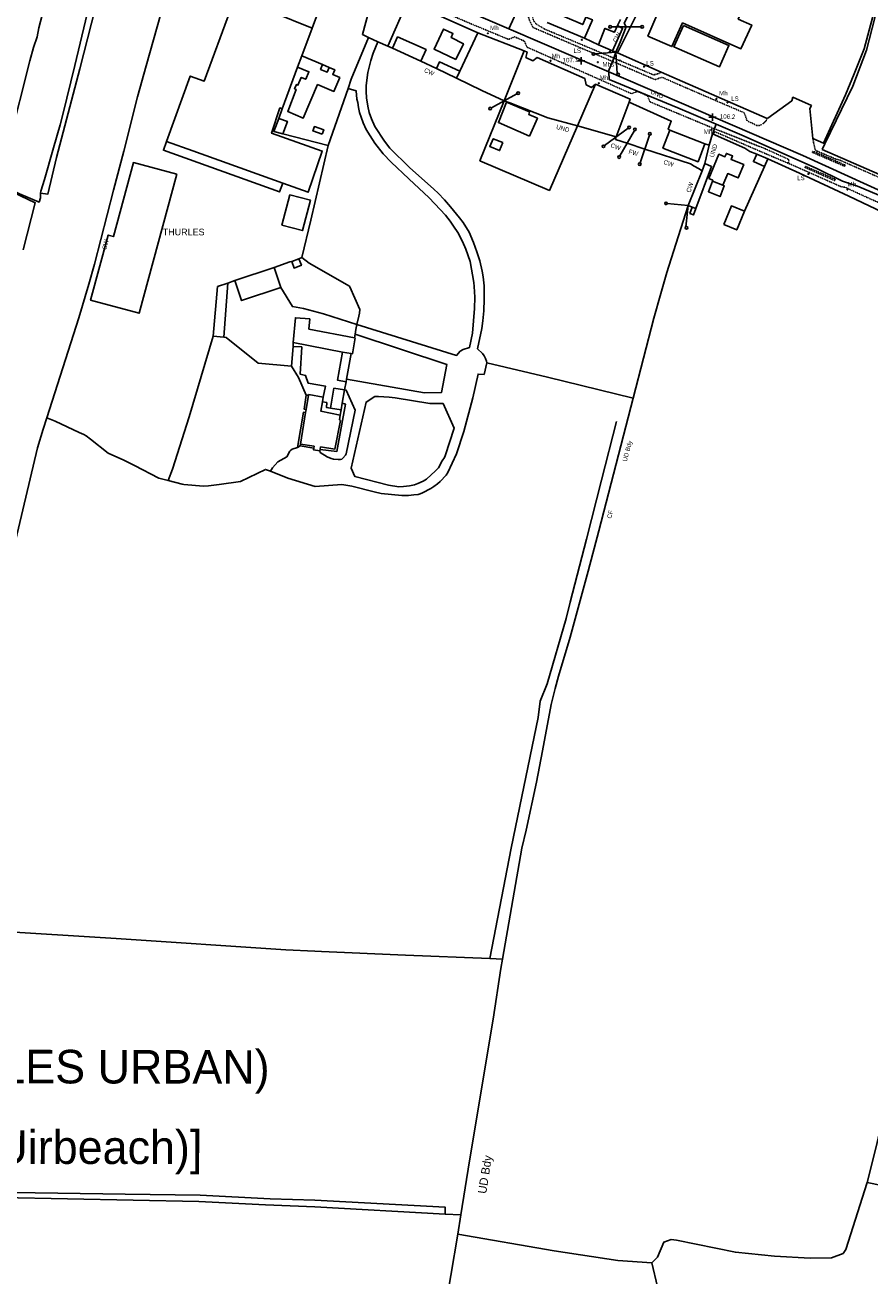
# Model space of a CAD drawing. Header units: metres. Extents: x 611948 to 1225781, y 656699 to 1316021.
# Tile 115 of 169: x 613818 to 614196, y 658052 to 658611. Entities that reach past the tile are written whole.
import ezdxf

# ---------------------------------------------------------------- set-up
doc = ezdxf.new("R2010")
doc.units = ezdxf.units.M
doc.linetypes.add('4696-13$0$PECK', pattern=[0.2, 0.1, -0.1])
for name, color, linetype in [('4696-13$0$BDY_LEFT', 253, 'Continuous'), ('4696-13$0$BDY_SYM', 253, 'Continuous'), ('4696-13$0$BLD_INN_W', 253, 'Continuous'), ('4696-13$0$BLD_OTL_P', 253, 'Continuous'), ('4696-13$0$BLD_OTL_S', 253, 'Continuous'), ('4696-13$0$GEN_LIN_D', 253, 'Continuous'), ('4696-13$0$GEN_PCK_D', 253, '4696-13$0$PECK'), ('4696-13$0$HT_CTRL', 253, 'Continuous'), ('4696-13$0$MUNICIPAL', 253, 'Continuous'), ('4696-13$0$OTHER_SYM', 253, 'Continuous'), ('4696-13$0$PARISH', 253, 'Continuous'), ('4696-13$0$POLE_SYMB', 253, 'Continuous'), ('4696-13$0$ROADS', 253, 'Continuous'), ('4696-13$0$ROADS_CTR', 253, 'Continuous'), ('4696-13$0$ROADS_PCK', 253, '4696-13$0$PECK'), ('4696-13$0$TEXT', 253, 'Continuous'), ('4696-13$0$TOWNLAND', 253, 'Continuous'), ('4696-C$0$GEN_LIN_D', 253, 'Continuous'), ('4696-C$0$TOWNLAND', 253, 'Continuous'), ('4696-C$0$WATER_FTR', 253, 'Continuous'), ('4696-D$0$GEN_LIN_D', 253, 'Continuous'), ('4696-D$0$MUNICIPAL', 253, 'Continuous'), ('4696-D$0$PARISH', 253, 'Continuous'), ('4696-D$0$TOWNLAND', 253, 'Continuous'), ('4696-D$0$WATER_FTR', 253, 'Continuous')]:
    doc.layers.add(name, color=color, linetype=linetype)
doc.styles.add('4696-13$0$STANDARD', font='txt')
doc.styles.add('4696-C$0$STANDARD', font='txt')
doc.styles.add('4696-D$0$STANDARD', font='txt')

# ---------------------------------------------------------------- blocks, each defined once
blk = doc.blocks.new('4696-D')
at = {"layer": '4696-D$0$GEN_LIN_D', "flags": 128}
for points in [[(614035.179, 658243.245), (614025.563, 658193.94)], [(614031.327, 658193.708), (614039.981, 658243.245)], [(614222.393, 658243.245), (614212.373, 658169.847), (614198.199, 658109.127), (614194.331, 658093.759)], [(613947.453, 658197.258), (613950.341, 658197.134)], [(613950.341, 658197.134), (613987.87, 658195.454)], [(613987.87, 658195.454), (614025.563, 658193.94)], [(614012.645, 658079.26), (614016.489, 658103.535), (614027.107, 658166.89), (614030.586, 658189.466), (614031.327, 658193.708)], [(614025.563, 658193.94), (614031.327, 658193.708)], [(614194.331, 658093.759), (614184.808, 658063.828), (614183.491, 658062.05), (614178.312, 658060.081), (614168.793, 658059.989), (614152.857, 658060.78), (614135.397, 658062.627), (614108.994, 658067.973), (614106.683, 658068.271), (614103.318, 658067.042), (614100.63, 658060.401), (614098.014, 658057.874)], [(614194.331, 658093.759), (614235.858, 658085.321), (614237.169, 658084.949)], [(614005.667, 658079.643), (613947.453, 658082.899)], [(614012.645, 658079.26), (614005.667, 658079.643)], [(614011.289, 658070.699), (614012.645, 658079.26)], [(614011.289, 658070.699), (614004.988, 658033.765), (614004.646, 658028.884), (614003.8, 658024.525), (614000.939, 658022.774), (613998.097, 658022.051), (613995.525, 658022.096), (613988.122, 657995.729), (613976.559, 657966.861), (613969.255, 657946.152), (613963.879, 657932.869), (613961.697, 657925.703), (613959.768, 657918.277), (613958.33, 657908.425)], [(614098.014, 658057.874), (614082.854, 658058.909), (614054.377, 658063.262), (614011.289, 658070.699)], [(614060.685, 657857.429), (614065.688, 657874.424), (614083.28, 657939.458), (614088.766, 657944.251), (614092.913, 657960.899), (614096.591, 657980.128), (614099.458, 657997.056), (614101.509, 658026.347), (614100.585, 658047.2), (614098.014, 658057.874)]]:
    blk.add_lwpolyline(points, dxfattribs=at)
at = {"layer": '4696-D$0$MUNICIPAL', "flags": 128}
for points in [[(614031.327, 658193.708), (614039.981, 658243.245)], [(614012.645, 658079.26), (614016.489, 658103.535), (614027.107, 658166.89), (614030.586, 658189.466), (614031.327, 658193.708)], [(614011.289, 658070.699), (614012.645, 658079.26)], [(614011.289, 658070.699), (614004.988, 658033.765), (614004.646, 658028.884), (614003.8, 658024.525), (614000.939, 658022.774), (613998.097, 658022.051), (613995.525, 658022.096), (613988.122, 657995.729), (613976.559, 657966.861), (613969.255, 657946.152), (613963.879, 657932.869), (613961.697, 657925.703), (613959.768, 657918.277), (613958.33, 657908.425)]]:
    blk.add_lwpolyline(points, dxfattribs=at)
at = {"layer": '4696-D$0$PARISH', "flags": 128}
for points in [[(614031.327, 658193.708), (614039.981, 658243.245)], [(614012.645, 658079.26), (614016.489, 658103.535), (614027.107, 658166.89), (614030.586, 658189.466), (614031.327, 658193.708)], [(614011.289, 658070.699), (614012.645, 658079.26)], [(614011.289, 658070.699), (614004.988, 658033.765), (614004.646, 658028.884), (614003.8, 658024.525), (614000.939, 658022.774), (613998.097, 658022.051), (613995.525, 658022.096), (613988.122, 657995.729), (613976.559, 657966.861), (613969.255, 657946.152), (613963.879, 657932.869), (613961.697, 657925.703), (613959.768, 657918.277), (613958.33, 657908.425)]]:
    blk.add_lwpolyline(points, dxfattribs=at)
at = {"layer": '4696-D$0$TOWNLAND', "flags": 128}
for points in [[(614031.327, 658193.708), (614039.981, 658243.245)], [(614012.645, 658079.26), (614016.489, 658103.535), (614027.107, 658166.89), (614030.586, 658189.466), (614031.327, 658193.708)], [(614011.289, 658070.699), (614012.645, 658079.26)], [(614011.289, 658070.699), (614004.988, 658033.765), (614004.646, 658028.884), (614003.8, 658024.525), (614000.939, 658022.774), (613998.097, 658022.051), (613995.525, 658022.096), (613988.122, 657995.729), (613976.559, 657966.861), (613969.255, 657946.152), (613963.879, 657932.869), (613961.697, 657925.703), (613959.768, 657918.277), (613958.33, 657908.425)]]:
    blk.add_lwpolyline(points, dxfattribs=at)
at = {"layer": '4696-D$0$WATER_FTR', "flags": 128}
for points in [[(614005.667, 658079.643), (614005.721, 658082.729), (613947.453, 658085.943)], [(614005.667, 658079.643), (613947.453, 658082.899)]]:
    blk.add_lwpolyline(points, dxfattribs=at)
at = {"layer": '4696-D$0$MUNICIPAL', "style": '4696-D$0$STANDARD'}
blk.add_text('UD Bdy', height=3.75, rotation=81.20002, dxfattribs=at).set_placement((614023.955, 658088.553))
at = {"layer": '4696-D$0$PARISH', "style": '4696-D$0$STANDARD'}
blk.add_text('UD Bdy', height=3.75, rotation=81.20002, dxfattribs=at).set_placement((614023.955, 658088.553))
blk = doc.blocks.new('4696-13$0$44', base_point=(141.365186, 309.573129))
for p, q in [((148.348947, 316.096464), (141.361145, 309.556587)), ((141.361145, 309.556587), (147.90133, 302.797619))]:
    blk.add_line(p, q)
for centre in [(148.337847, 316.685942), (148.36005, 302.427234)]:
    blk.add_circle(centre, 0.589583)
blk = doc.blocks.new('4696-13$0$13', base_point=(160450.170478, 242323.105036))
blk.add_circle((160450.170478, 242323.105036), 0.187958)
blk = doc.blocks.new('4696-13$0$43', base_point=(147.36021, 308.857352))
blk.add_line((153.849537, 308.848253), (140.769785, 308.848253))
for centre in [(140.180307, 308.837153), (154.439015, 308.859353)]:
    blk.add_circle(centre, 0.589583)
blk = doc.blocks.new('4696-13$0$35', base_point=(150.27109, 306.896499))
for p, q in [((150.27109, 308.539432), (150.27109, 305.253567)), ((151.914023, 306.896499), (148.62816, 306.896499))]:
    blk.add_line(p, q)
blk = doc.blocks.new('4696-13')
at = {"layer": '4696-13$0$BDY_LEFT', "flags": 128}
for points in [[(614123.605, 658557.673), (614125.198, 658562.703)], [(614094.866, 658555.895), (614086.95, 658558.493)], [(614121.71, 658549.399), (614123.605, 658557.673)]]:
    blk.add_lwpolyline(points, dxfattribs=at)
at = {"layer": '4696-13$0$BLD_INN_W', "flags": 128}
for points in [[(613939.665, 658592.529), (613941.537, 658597.555)], [(613950.88, 658593.707), (613949.961, 658591.522), (613952.91, 658590.282), (613953.829, 658592.467)], [(613933.042, 658540.691), (613892.917, 658555.12), (613881.156, 658559.255)], [(614129.835, 658539.736), (614125.131, 658541.574)], [(614117.717, 658529.339), (614116.022, 658530.003)], [(613959.764, 658465.15), (613963.629, 658464.451)], [(613944.545, 658445.822), (613944.724, 658446.102), (613951.092, 658444.957)]]:
    blk.add_lwpolyline(points, dxfattribs=at)
at = {"layer": '4696-13$0$BLD_OTL_P', "flags": 128}
for points in [[(613953.829, 658592.467), (613950.88, 658593.707)], [(613881.156, 658559.255), (613879.749, 658555.366), (613931.647, 658536.73), (613933.042, 658540.691)], [(614139.407, 658528.165), (614133.627, 658530.524), (614130.21, 658522.154)]]:
    blk.add_lwpolyline(points, dxfattribs=at)
at = {"layer": '4696-13$0$BLD_OTL_S', "flags": 128}
for points in [[(614120.604, 658647.105), (614123.664, 658653.991), (614126.712, 658661.213), (614138.572, 658655.813), (614137.154, 658652.699), (614146.884, 658648.327), (614146.309, 658647.032), (614147.844, 658646.35), (614146.692, 658643.757), (614149.356, 658642.573), (614136.663, 658614.013), (614142.668, 658611.345), (614137.865, 658600.764), (614111.787, 658612.333), (614106.969, 658601.763), (614096.292, 658606.429), (614107.05, 658631.878), (614104.701, 658632.821), (614107.184, 658638.996), (614109.773, 658637.955), (614111.941, 658643.345), (614117.791, 658640.993), (614119.214, 658644.086)], [(613909.739, 658618.243), (613897.968, 658586.356), (613891.757, 658588.538), (613881.156, 658559.255)], [(613928.512, 658617.133), (613946.164, 658610.007)], [(613946.164, 658610.007), (613941.537, 658597.555)], [(614010.477, 658595.978), (614000.669, 658600.646), (614004.934, 658609.61), (614009.118, 658607.618), (614008.389, 658605.757), (614013.837, 658603.039), (614010.477, 658595.978)], [(614112.171, 658611.232), (614132.492, 658602.299), (614128.256, 658592.662), (614107.935, 658601.595), (614112.171, 658611.232)], [(613994.773, 658595.225), (613997.095, 658600.433), (613984.407, 658606.088), (613982.134, 658600.987)], [(613950.88, 658593.707), (613941.537, 658597.555)], [(613982.134, 658600.987), (613994.773, 658595.225)], [(613932.855, 658573.987), (613939.665, 658592.529)], [(613939.665, 658592.529), (613944.777, 658590.48), (613943.367, 658587.115), (613941.322, 658587.939), (613939.828, 658584.465), (613939.147, 658584.757), (613938.343, 658582.886), (613939.023, 658582.593), (613935.302, 658572.678), (613942.16, 658569.729), (613948.625, 658584.762), (613955.95, 658581.683), (613958.565, 658587.904), (613955.383, 658589.242), (613956.302, 658591.427), (613953.829, 658592.467)], [(614001.764, 658591.937), (614003.105, 658594.885), (614012.227, 658590.735)], [(614010.794, 658587.583), (614001.764, 658591.937)], [(614012.227, 658590.735), (614010.794, 658587.583)], [(613933.042, 658540.691), (613944.357, 658536.622), (613950.725, 658555.014), (613928.089, 658563.024), (613931.818, 658574.355), (613932.855, 658573.987)], [(614043.412, 658561.75), (614029.483, 658567.761), (614033.094, 658576.903), (614043.341, 658572.618), (614043.005, 658571.392), (614046.855, 658569.73), (614043.412, 658561.75)], [(613933.167, 658562.719), (613929.055, 658563.765), (613931.243, 658569.651)], [(613933.167, 658562.719), (613935.12, 658568.292), (613931.243, 658569.651)], [(613950.733, 658562.634), (613946.535, 658564.061), (613947.192, 658565.992), (613951.39, 658564.566), (613950.733, 658562.634)], [(614121.782, 658558.286), (614118.678, 658550.255), (614102.966, 658556.327), (614106.07, 658564.359)], [(614106.07, 658564.359), (614121.782, 658558.286)], [(614031.484, 658558.793), (614027.161, 658560.566), (614025.595, 658557.021), (614030.014, 658555.208), (614031.484, 658558.793)], [(614125.131, 658541.574), (614125.282, 658542.006), (614123.535, 658542.781), (614127.996, 658553.581), (614130.728, 658552.453), (614131.371, 658554.012), (614134.122, 658552.877), (614133.478, 658551.317), (614139.082, 658549.002), (614136.616, 658543.034), (614131.986, 658544.945), (614129.835, 658539.736)], [(614144.917, 658553.648), (614143.44, 658550.344), (614148.401, 658548.128)], [(614149.926, 658551.542), (614144.917, 658553.648)], [(614148.401, 658548.128), (614149.926, 658551.542)], [(613885.703, 658544.654), (613866.349, 658549.88), (613857.373, 658516.813), (613855.039, 658517.447), (613847.155, 658488.406), (613868.837, 658482.52), (613885.703, 658544.654)], [(614114.317, 658530.655), (614120.486, 658546.26)], [(614121.71, 658549.399), (614124.737, 658548.196), (614117.717, 658529.339)], [(614120.486, 658546.26), (614121.71, 658549.399)], [(614129.835, 658539.736), (614130.405, 658539.469), (614128.559, 658534.69), (614123.315, 658536.849), (614125.131, 658541.574)], [(613936.243, 658535.475), (613932.691, 658521.841), (613941.841, 658519.457), (613945.393, 658533.092), (613936.243, 658535.475)], [(614116.022, 658530.003), (614114.317, 658530.655)], [(614117.717, 658529.339), (614116.654, 658526.505), (614115.03, 658527.136), (614116.022, 658530.003)], [(614130.21, 658522.154), (614135.989, 658519.795), (614139.407, 658528.165)], [(613937.054, 658505.592), (613940.308, 658506.837)], [(613940.308, 658506.837), (613941.417, 658503.94), (613938.162, 658502.694), (613937.054, 658505.592)], [(613929.172, 658502.978), (613911.707, 658497.176)], [(613932.155, 658494.001), (613929.172, 658502.978)], [(613908.501, 658495.899), (613903.928, 658494.413), (613901.968, 658472.216)], [(613906.691, 658471.862), (613908.501, 658495.899)], [(613911.707, 658497.176), (613914.69, 658488.198), (613932.155, 658494.001)], [(613937.794, 658469.431), (613938.713, 658480.479), (613945.119, 658479.954), (613944.783, 658475.411), (613965.106, 658471.525)], [(613901.968, 658472.216), (613906.691, 658471.862)], [(613936.912, 658458.844), (613937.664, 658467.69)], [(613937.664, 658467.69), (613941.526, 658467.431), (613940.853, 658455.223), (613943.236, 658454.737), (613944.375, 658451.282), (613952.104, 658449.944), (613951.092, 658444.957)], [(613959.764, 658465.15), (613937.794, 658469.431)], [(613965.106, 658471.525), (613965.431, 658471.463), (613964.27, 658464.374), (613963.629, 658464.451)], [(613961.337, 658451.855), (613957.552, 658452.554), (613959.764, 658465.15)], [(613963.629, 658464.451), (613961.544, 658452.992)], [(613943.581, 658445.936), (613940.06, 658453.819), (613936.912, 658458.844)], [(613961.544, 658452.992), (613961.337, 658451.855)], [(613943.499, 658439.474), (613944.545, 658445.822)], [(613944.545, 658445.822), (613943.581, 658445.936)], [(613951.092, 658444.957), (613950.777, 658442.943)], [(613954.419, 658440.074), (613955.952, 658448.965), (613960.716, 658448.23)], [(613960.716, 658448.23), (613959.646, 658442.234)], [(613943.283, 658438.157), (613943.499, 658439.474)], [(613950.777, 658442.943), (613950.106, 658438.65), (613958.698, 658436.976)], [(613959.125, 658439.319), (613954.419, 658440.074)], [(613959.646, 658442.234), (613959.125, 658439.319)], [(613940.964, 658423.995), (613943.283, 658438.157)], [(613958.698, 658436.976), (613958.369, 658434.874), (613958.851, 658434.496), (613956.38, 658421.739), (613949.973, 658422.705), (613949.733, 658421.634)], [(613946.972, 658422.186), (613947.07, 658423.028), (613940.964, 658423.995)], [(613949.583, 658420.962), (613946.879, 658421.387), (613946.972, 658422.186)], [(613949.733, 658421.634), (613949.583, 658420.962)]]:
    blk.add_lwpolyline(points, dxfattribs=at)
at = {"layer": '4696-13$0$GEN_LIN_D', "flags": 128}
for points in [[(614081.969, 658599.204), (614083.902, 658603.689), (614086.585, 658610.565), (614085.716, 658612.201), (614099.173, 658639.062), (614109.62, 658660.185), (614113.473, 658669.229), (614116.984, 658678.271), (614122.994, 658695.029), (614127.008, 658707.274), (614130.946, 658718.919), (614134.802, 658730.724), (614151.796, 658783.891), (614159.766, 658782.535), (614183.239, 658777.762)], [(614175.297, 658558.275), (614187.899, 658584.052), (614193.953, 658600.149), (614197.695, 658614.554), (614200.62, 658628.514), (614203.103, 658642.792), (614206.503, 658661.196), (614217.519, 658713.75)], [(614174.715, 658558.572), (614184.6, 658580.193), (614188.47, 658589.516), (614192.889, 658600.783), (614196.831, 658615.169), (614199.085, 658623.944), (614200.336, 658629.213), (614200.706, 658631.175), (614201.788, 658638.003), (614203.283, 658660.938), (614124.937, 658694.539), (614124.128, 658692.534), (614118.849, 658680.922), (614117.485, 658670.892), (614117.01, 658669.788), (614111.456, 658657.495), (614105.801, 658645.281), (614082.69, 658598.903)], [(613824.856, 658536.213), (613828, 658535.71), (613832.011, 658552.157), (613842.337, 658591.745), (613861.236, 658666.07)], [(613827.606, 658435.719), (613841.866, 658480.45), (613846.385, 658495.439), (613848.997, 658504.516), (613857.378, 658537.592), (613862.004, 658555.042), (613868.114, 658579.262), (613871.958, 658593.187), (613880.221, 658622.28), (613884.798, 658637.75), (613885.113, 658638.672), (613885.608, 658639.656), (613887.729, 658643.308)], [(613824.856, 658536.213), (613824.871, 658537.134), (613826.544, 658542.244), (613830.667, 658556.431), (613833.572, 658566.71), (613834.787, 658571.318), (613840.149, 658593.313), (613849.652, 658633.357)], [(613806.914, 658543.057), (613808.287, 658548.006), (613811.006, 658559.264), (613820.091, 658595.344), (613821.719, 658601.335), (613823.274, 658606.045), (613823.971, 658610.17), (613827.148, 658621.991), (613829.153, 658628.858)], [(613971.338, 658605.774), (613968.67, 658607.179), (613974.159, 658627.776)], [(613945.663, 658620.351), (613948.078, 658615.159), (613946.164, 658610.007)], [(613980.022, 658601.921), (613988.875, 658621.934)], [(614020.301, 658607.862), (613988.875, 658621.934)], [(614082.657, 658611.11), (614084.002, 658613.798)], [(614012.227, 658590.735), (614020.301, 658607.862)], [(614041.031, 658599.833), (614020.301, 658607.862)], [(614067.927, 658605.455), (614051.298, 658612.519)], [(614080.383, 658599.866), (614084.966, 658609.883), (614082.657, 658611.11)], [(613962.239, 658583.038), (613963.697, 658587.247), (613971.338, 658605.774)], [(614024.289, 658460.381), (614024.145, 658461.041), (614023.658, 658462.279), (614023.071, 658463.455), (614022.305, 658464.552), (614020.154, 658466.581), (614022.044, 658475.714), (614022.465, 658479.097), (614022.901, 658483.58), (614023.073, 658488.763), (614023.12, 658494.785), (614022.638, 658498.784), (614022.264, 658501.322), (614021.138, 658505.917), (614019.816, 658510.031), (614018.352, 658514.204), (614016.387, 658518.735), (614013.662, 658523.121), (614012.11, 658525.153), (614008.062, 658530.133), (614005.365, 658533.159), (614002.468, 658536.184), (614000.557, 658538.034), (613989.721, 658547.617), (613980.951, 658556.352), (613978.613, 658559.521), (613974.256, 658566.078), (613972.657, 658569.511), (613971.702, 658572.206), (613971.065, 658575.103), (613970.506, 658578.802), (613970.39, 658581.702), (613970.395, 658584.422), (613971.163, 658590.228), (613972.475, 658595.477), (613973.417, 658598.743), (613975.549, 658603.916)], [(613971.338, 658605.774), (613975.549, 658603.916)], [(613975.549, 658603.916), (613980.022, 658601.921)], [(613980.022, 658601.921), (613982.134, 658600.987)], [(614074.147, 658602.552), (614067.927, 658605.455)], [(614080.383, 658599.866), (614074.147, 658602.552)], [(614031.99, 658577.438), (614041.031, 658599.833)], [(614072.861, 658585.003), (614071.109, 658583.493), (614068.621, 658584.68), (614068.046, 658587.517), (614046.849, 658596.864), (614044.795, 658595.433), (614041.767, 658596.896), (614042.254, 658599.3), (614041.031, 658599.833)], [(614081.969, 658599.204), (614080.383, 658599.866)], [(614082.69, 658598.903), (614081.969, 658599.204)], [(614102.177, 658590.345), (614082.69, 658598.903)], [(613994.773, 658595.225), (614001.764, 658591.937)], [(614149.862, 658569.694), (614149.648, 658569.538), (614102.177, 658590.345)], [(614010.794, 658587.583), (614022.042, 658582.085), (614031.99, 658577.438)], [(614072.861, 658585.003), (614064.734, 658566.298)], [(614087.85, 658576.883), (614088.282, 658578.285), (614072.861, 658585.003)], [(613953.296, 658557.581), (613962.239, 658583.038)], [(613966.198, 658477.429), (614010.727, 658463.628), (614012.416, 658465.598), (614013.753, 658466.346), (614016.469, 658467.161), (614017.814, 658473.63), (614018.734, 658484.598), (614018.867, 658489.701), (614018.66, 658494.521), (614018.49, 658496.32), (614016.758, 658505.693), (614014.928, 658511.165), (614013.368, 658514.657), (614011.287, 658518.567), (614009.45, 658521.498), (614007.837, 658523.689), (614005.763, 658526.299), (614003.367, 658528.967), (613998.498, 658534.082), (613989.388, 658542.594), (613981.505, 658550.094), (613977.884, 658553.855), (613974.238, 658558.536), (613972.099, 658561.785), (613970.363, 658564.717), (613969.026, 658567.61), (613968.072, 658570.145), (613967.44, 658572.323), (613966.968, 658574.442), (613966.595, 658576.72), (613966.207, 658578.258), (613965.948, 658581.898), (613962.239, 658583.038)], [(614170.022, 658560.587), (614168.708, 658574.024), (614169.381, 658575.388), (614161.059, 658579.083), (614160.547, 658577.52), (614149.862, 658569.694)], [(613931.243, 658569.651), (613932.855, 658573.987)], [(614064.734, 658566.298), (614052.236, 658537.396), (614021.173, 658550.73), (614031.99, 658577.438)], [(614082.113, 658561.347), (614087.85, 658576.883)], [(614106.07, 658564.359), (614105.26, 658564.834), (614106.721, 658568.463), (614087.85, 658576.883)], [(613933.167, 658562.719), (613953.296, 658557.581)], [(614123.605, 658557.673), (614125.198, 658562.703)], [(614144.917, 658553.648), (614141.865, 658554.871), (614139.598, 658556.28), (614125.198, 658562.703)], [(613941.528, 658507.402), (613945.597, 658524.09), (613953.296, 658557.581)], [(614086.95, 658558.493), (614081.799, 658560.264), (614082.113, 658561.347)], [(614094.866, 658555.895), (614086.95, 658558.493)], [(614121.71, 658549.399), (614123.605, 658557.673)], [(614123.605, 658557.673), (614121.782, 658558.286)], [(614174.715, 658558.572), (614170.022, 658560.587)], [(614174.17, 658555.708), (614175.297, 658558.275)], [(614175.297, 658558.275), (614174.715, 658558.572)], [(614120.486, 658546.26), (614118.901, 658547.244), (614116.975, 658548.274), (614115.308, 658549.344), (614094.866, 658555.895)], [(614275.088, 658492.001), (614275.584, 658492.664), (614259.037, 658500.577), (614248.566, 658505.501), (614219.344, 658518.985), (614186.148, 658534.827), (614164.005, 658545.129), (614149.926, 658551.542)], [(614199.799, 658544.585), (614174.17, 658555.708)], [(613789.466, 658547.018), (613806.2, 658541.329), (613805.739, 658539.83), (613822.454, 658531.9), (613817.082, 658510.865)], [(614139.407, 658528.165), (614148.401, 658548.128)], [(613806.914, 658543.057), (613806.188, 658540.372), (613815.415, 658535.941), (613824.138, 658532.188), (613824.747, 658534.172), (613824.856, 658536.213)], [(614114.317, 658530.655), (614107.681, 658510.092), (614104.751, 658500.693), (614102.062, 658491.355), (614098.901, 658480.235), (614089.613, 658444.534)], [(613941.528, 658507.402), (613940.308, 658506.837)], [(613966.198, 658477.429), (613967.078, 658481.155), (613967.311, 658482.556), (613967.462, 658484.198), (613963.085, 658494.257), (613962.884, 658494.556), (613944.922, 658504.861), (613941.528, 658507.402)], [(613929.172, 658502.978), (613936.257, 658505.474), (613937.054, 658505.592)], [(613908.501, 658495.899), (613911.707, 658497.176)], [(613966.198, 658477.429), (613951.324, 658482.261), (613942.295, 658484.591), (613937.363, 658485.511), (613932.155, 658494.001)], [(613961.544, 658452.992), (613996.414, 658446.925), (614004.016, 658447.007), (614006.448, 658459.543), (613965.402, 658473.203)], [(613965.106, 658471.525), (613965.402, 658473.203)], [(613965.402, 658473.203), (613965.73, 658475.226), (613966.198, 658477.429)], [(613901.968, 658472.216), (613891.176, 658436.178), (613883.772, 658412.829), (613881.916, 658407.684)], [(613936.912, 658458.844), (613922.12, 658460.122), (613907.773, 658471.688), (613906.691, 658471.862)], [(613937.794, 658469.431), (613937.664, 658467.69)], [(613927.526, 658411.919), (613935.285, 658408.8), (613947.508, 658405.085), (613959.528, 658405.912), (613963.973, 658405.155), (613973.87, 658402.649), (613977.095, 658401.927), (613986.363, 658400.937), (613989.343, 658400.933), (613991.643, 658401.246), (613993.541, 658401.516), (613994.5, 658401.762), (613995.558, 658402.208), (613999.215, 658404.119), (614000.622, 658405.015), (614002.228, 658406.207), (614003.493, 658407.293), (614006.158, 658410.148), (614006.911, 658411.312), (614010.788, 658419.576), (614014.054, 658429.657), (614017.993, 658444.623), (614020.356, 658455.298), (614023.017, 658455.133), (614024.289, 658460.381)], [(614024.289, 658460.381), (614051.412, 658453.887), (614089.613, 658444.534)], [(613960.716, 658448.23), (613961.337, 658451.855)], [(613943.499, 658439.474), (613942.598, 658439.669), (613943.581, 658445.936)], [(613949.583, 658420.962), (613949.847, 658420.183), (613952.898, 658418.339), (613954.663, 658417.549), (613955.785, 658417.255), (613957.766, 658417.066), (613958.946, 658417.112), (613959.466, 658417.295), (613959.964, 658417.658), (613961.076, 658419.044), (613961.413, 658419.626), (613965.427, 658439.234), (613961.457, 658448.074), (613960.716, 658448.23)], [(614004.742, 658442.169), (614009.684, 658431.133), (614005.631, 658418.667), (614005.315, 658418.025), (614004.343, 658416.48), (614002.618, 658413.449), (614001.327, 658411.982), (613997.264, 658408.378), (613995.77, 658407.391), (613993.494, 658406.398), (613991.898, 658405.809), (613989.679, 658405.296), (613987.081, 658404.962), (613985, 658404.93), (613980.355, 658405.565), (613965.349, 658409.484), (613963.569, 658413.216), (613970.309, 658442.761), (613974.277, 658445.344), (613975.817, 658445.313), (613980.68, 658444.919), (613983.383, 658444.614), (613998.78, 658442.217), (613999.561, 658442.141), (614004.742, 658442.169)], [(613949.733, 658421.634), (613957.226, 658420.623), (613961.091, 658441.85), (613959.646, 658442.234)], [(613954.419, 658440.074), (613952.597, 658440.424), (613952.745, 658442.525), (613950.777, 658442.943)], [(613959.125, 658439.319), (613958.698, 658436.976)], [(614089.613, 658444.534), (614074.414, 658385.273), (614069.632, 658367.162), (614061.47, 658337.69), (614056.285, 658320.155), (614054.814, 658314.727), (614053.012, 658307.514), (614049.185, 658286.748), (614046.481, 658272.849), (614041.897, 658251.417), (614039.981, 658243.245)], [(613813.643, 658380.747), (613823.439, 658422.273), (613825.954, 658430.649), (613827.606, 658435.719)], [(613827.606, 658435.719), (613831.416, 658434.179), (613842.026, 658429.216), (613844.212, 658428.268), (613845.176, 658427.733), (613847.204, 658426.184), (613855.001, 658419.884), (613862.06, 658416.762), (613866.874, 658414.448), (613877.729, 658408.786), (613881.916, 658407.684)], [(613939.611, 658422.468), (613942.305, 658438.267), (613943.283, 658438.157)], [(614035.179, 658243.245), (614039.874, 658266.39), (614047.202, 658301.8), (614048.163, 658309.028), (614051.202, 658316.747), (614059.804, 658346.043), (614061.564, 658353.334), (614068.753, 658381.522), (614075.57, 658407.826), (614082.249, 658434.111)], [(613940.868, 658423.194), (613939.611, 658422.468)], [(613940.868, 658423.194), (613940.964, 658423.995)], [(613946.972, 658422.186), (613940.868, 658423.194)], [(613927.526, 658411.919), (613928.497, 658413.405), (613930.804, 658416.098), (613934.953, 658418.321), (613936.28, 658420.829), (613936.717, 658421.292), (613937.215, 658421.715), (613939.611, 658422.468)], [(613881.916, 658407.684), (613888.126, 658406.021), (613888.827, 658405.925), (613897.573, 658405.212), (613899.874, 658405.345), (613904.692, 658405.872), (613914.127, 658407.324), (613925.321, 658412.647), (613927.526, 658411.919)]]:
    blk.add_lwpolyline(points, dxfattribs=at)
at = {"layer": '4696-13$0$GEN_PCK_D', "flags": 128}
for points in [[(614081.005, 658596.603), (614050.11, 658609.587), (614046.039, 658612.046), (614045.129, 658613.521), (614044.578, 658615.319), (614044.269, 658616.958), (614044.359, 658618.48), (614045.904, 658620.931), (614047.339, 658621.961), (614048.59, 658621.538)], [(614051.942, 658620.403), (614051.121, 658618.502), (614067.169, 658611.595), (614068.569, 658614.966), (614071.438, 658613.764), (614067.927, 658605.455)], [(614074.147, 658602.552), (614077.043, 658609.854), (614081.295, 658608.16), (614082.657, 658611.11)], [(614081.005, 658596.603), (614098.776, 658589.083), (614101.663, 658589.829), (614102.177, 658590.345)], [(614126.284, 658563.64), (614125.198, 658562.703)], [(614159.567, 658549.341), (614149.455, 658553.612), (614126.284, 658563.64)]]:
    blk.add_lwpolyline(points, dxfattribs=at)
at = {"layer": '4696-13$0$MUNICIPAL', "flags": 128}
for points in [[(614081.969, 658599.204), (614083.902, 658603.689), (614086.585, 658610.565), (614085.716, 658612.201), (614099.173, 658639.062), (614109.62, 658660.185), (614113.473, 658669.229), (614116.984, 658678.271), (614122.994, 658695.029), (614127.008, 658707.274), (614130.946, 658718.919), (614134.802, 658730.724), (614151.796, 658783.891), (614159.766, 658782.535), (614183.239, 658777.762)], [(614078.748, 658590.406), (614078.731, 658590.757), (614081.005, 658596.603)], [(614081.969, 658599.204), (614081.005, 658596.603)], [(614126.722, 658566.991), (614109.634, 658574.39), (614078.911, 658587.096), (614078.748, 658590.406)], [(614123.605, 658557.673), (614125.198, 658562.703)], [(614125.198, 658562.703), (614125.605, 658563.934)], [(614125.605, 658563.934), (614126.722, 658566.991)], [(614121.71, 658549.399), (614123.605, 658557.673)], [(614114.317, 658530.655), (614120.486, 658546.26)], [(614120.486, 658546.26), (614121.71, 658549.399)], [(614114.317, 658530.655), (614107.681, 658510.092), (614104.751, 658500.693), (614102.062, 658491.355), (614098.901, 658480.235), (614089.613, 658444.534)], [(614089.613, 658444.534), (614074.414, 658385.273), (614069.632, 658367.162), (614061.47, 658337.69), (614056.285, 658320.155), (614054.814, 658314.727), (614053.012, 658307.514), (614049.185, 658286.748), (614046.481, 658272.849), (614041.897, 658251.417), (614039.981, 658243.245)]]:
    blk.add_lwpolyline(points, dxfattribs=at)
at = {"layer": '4696-13$0$PARISH', "flags": 128}
for points in [[(614081.969, 658599.204), (614083.902, 658603.689), (614086.585, 658610.565), (614085.716, 658612.201), (614099.173, 658639.062), (614109.62, 658660.185), (614113.473, 658669.229), (614116.984, 658678.271), (614122.994, 658695.029), (614127.008, 658707.274), (614130.946, 658718.919), (614134.802, 658730.724), (614151.796, 658783.891), (614159.766, 658782.535), (614183.239, 658777.762)], [(614078.748, 658590.406), (614078.731, 658590.757), (614081.005, 658596.603)], [(614081.969, 658599.204), (614081.005, 658596.603)], [(614126.722, 658566.991), (614109.634, 658574.39), (614078.911, 658587.096), (614078.748, 658590.406)], [(614123.605, 658557.673), (614125.198, 658562.703)], [(614125.198, 658562.703), (614125.605, 658563.934)], [(614125.605, 658563.934), (614126.722, 658566.991)], [(614121.71, 658549.399), (614123.605, 658557.673)], [(614114.317, 658530.655), (614120.486, 658546.26)], [(614120.486, 658546.26), (614121.71, 658549.399)], [(614114.317, 658530.655), (614107.681, 658510.092), (614104.751, 658500.693), (614102.062, 658491.355), (614098.901, 658480.235), (614089.613, 658444.534)], [(614089.613, 658444.534), (614074.414, 658385.273), (614069.632, 658367.162), (614061.47, 658337.69), (614056.285, 658320.155), (614054.814, 658314.727), (614053.012, 658307.514), (614049.185, 658286.748), (614046.481, 658272.849), (614041.897, 658251.417), (614039.981, 658243.245)]]:
    blk.add_lwpolyline(points, dxfattribs=at)
at = {"layer": '4696-13$0$ROADS', "flags": 128}
for points in [[(614020.301, 658607.862), (613988.875, 658621.934)], [(614051.942, 658620.403), (614051.121, 658618.502), (614067.169, 658611.595), (614068.569, 658614.966), (614071.438, 658613.764), (614067.927, 658605.455)], [(614082.657, 658611.11), (614084.002, 658613.798)], [(614041.031, 658599.833), (614020.301, 658607.862)], [(614067.927, 658605.455), (614051.298, 658612.519)], [(614074.147, 658602.552), (614077.043, 658609.854), (614081.295, 658608.16), (614082.657, 658611.11)], [(614074.147, 658602.552), (614067.927, 658605.455)], [(614074.147, 658602.552), (614067.927, 658605.455)], [(614080.383, 658599.866), (614074.147, 658602.552)], [(614072.861, 658585.003), (614071.109, 658583.493), (614068.621, 658584.68), (614068.046, 658587.517), (614046.849, 658596.864), (614044.795, 658595.433), (614041.767, 658596.896), (614042.254, 658599.3), (614041.031, 658599.833)], [(614081.969, 658599.204), (614080.383, 658599.866)], [(614082.69, 658598.903), (614081.969, 658599.204)], [(614102.177, 658590.345), (614082.69, 658598.903)], [(614149.862, 658569.694), (614149.648, 658569.538), (614102.177, 658590.345)], [(614087.85, 658576.883), (614088.282, 658578.285), (614072.861, 658585.003)], [(614170.022, 658560.587), (614168.708, 658574.024), (614169.381, 658575.388), (614161.059, 658579.083), (614160.547, 658577.52), (614149.862, 658569.694)], [(614106.07, 658564.359), (614105.26, 658564.834), (614106.721, 658568.463), (614087.85, 658576.883)], [(614106.07, 658564.359), (614121.782, 658558.286)], [(614123.605, 658557.673), (614125.198, 658562.703)], [(614144.917, 658553.648), (614141.865, 658554.871), (614139.598, 658556.28), (614125.198, 658562.703)], [(614123.605, 658557.673), (614121.782, 658558.286)], [(614174.715, 658558.572), (614170.022, 658560.587)], [(614174.17, 658555.708), (614175.297, 658558.275)], [(614175.297, 658558.275), (614174.715, 658558.572)], [(614149.926, 658551.542), (614144.917, 658553.648)], [(614275.088, 658492.001), (614275.584, 658492.664), (614259.037, 658500.577), (614248.566, 658505.501), (614219.344, 658518.985), (614186.148, 658534.827), (614164.005, 658545.129), (614149.926, 658551.542)], [(614199.799, 658544.585), (614174.17, 658555.708)]]:
    blk.add_lwpolyline(points, dxfattribs=at)
at = {"layer": '4696-13$0$ROADS_CTR', "flags": 128}
for points in [[(613953.782, 658644.223), (614034.1, 658609.63)], [(614034.1, 658609.63), (614039.701, 658621.992), (614041.186, 658627.56)], [(614034.1, 658609.63), (614078.748, 658590.406)], [(614078.748, 658590.406), (614165.473, 658553.064), (614261.97, 658509.006), (614274.405, 658504.466)]]:
    blk.add_lwpolyline(points, dxfattribs=at)
at = {"layer": '4696-13$0$ROADS_PCK', "flags": 128}
for points in [[(614148.682, 658556.083), (614126.152, 658564.962), (614097.242, 658577), (614096.108, 658579.739), (614091.609, 658581.726), (614088.917, 658580.686), (614042.277, 658601.502), (614041.006, 658604.244), (614036.867, 658606.043), (614036.445, 658606.035), (614034.004, 658604.952), (614017.762, 658611.708), (613999.329, 658619.688), (613998.484, 658622.409), (613998.252, 658622.618), (613994.148, 658624.449), (613993.576, 658624.419), (613990.967, 658623.445)], [(614080.258, 658595.207), (614044.884, 658610.301), (614043.512, 658613.031), (614042.656, 658615.687), (614042.424, 658617.548), (614042.953, 658619.452), (614044.041, 658621.4), (614045.372, 658622.77), (614046.969, 658623.42), (614049.092, 658623.133), (614052.482, 658621.652), (614051.942, 658620.403)], [(614110.535, 658584.512), (614102.791, 658587.945), (614102.306, 658587.921), (614099.489, 658586.965), (614080.258, 658595.207)], [(614110.535, 658584.512), (614139.043, 658572.256), (614139.383, 658571.984), (614140.566, 658568.695), (614140.876, 658568.427), (614144.361, 658566.783), (614144.901, 658566.427), (614145.993, 658566.426), (614146.998, 658566.836), (614148.114, 658567.57), (614149.053, 658568.557), (614149.862, 658569.694)], [(614170.022, 658560.587), (614170.432, 658558.159), (614170.949, 658555.862), (614171.217, 658555.291), (614180.32, 658551.443)], [(614148.682, 658556.083), (614159.098, 658551.336), (614159.317, 658550.831), (614159.249, 658550.288), (614159.123, 658549.957), (614159.304, 658549.548), (614159.567, 658549.341)], [(614169.907, 658554.386), (614183.998, 658548.306), (614184.344, 658548.293), (614184.524, 658548.55), (614184.306, 658548.832), (614170.163, 658554.94), (614169.855, 658554.769), (614169.907, 658554.386)], [(614180.32, 658551.443), (614182.017, 658550.992)], [(614159.567, 658549.341), (614182.579, 658539.11), (614184.416, 658538.833), (614194.431, 658534.198)], [(614179.829, 658542.496), (614166.533, 658548.267), (614166.353, 658547.992), (614166.483, 658547.733), (614179.624, 658541.857), (614179.88, 658541.941), (614179.956, 658542.24), (614179.829, 658542.496)], [(614268.663, 658514.552), (614268.091, 658513.149), (614243.464, 658523.898), (614182.017, 658550.992)], [(614309.812, 658482.268), (614309.967, 658483.109), (614309.331, 658485.967), (614286.201, 658493.923), (614248.44, 658510.401), (614233.619, 658516.982), (614211.48, 658526.624), (614194.431, 658534.198)]]:
    blk.add_lwpolyline(points, dxfattribs=at)
at = {"layer": '4696-13$0$TOWNLAND', "flags": 128}
for points in [[(614081.969, 658599.204), (614083.902, 658603.689), (614086.585, 658610.565), (614085.716, 658612.201), (614099.173, 658639.062), (614109.62, 658660.185), (614113.473, 658669.229), (614116.984, 658678.271), (614122.994, 658695.029), (614127.008, 658707.274), (614130.946, 658718.919), (614134.802, 658730.724), (614151.796, 658783.891), (614159.766, 658782.535), (614183.239, 658777.762)], [(613827.606, 658435.719), (613841.866, 658480.45), (613846.385, 658495.439), (613848.997, 658504.516), (613857.378, 658537.592), (613862.004, 658555.042), (613868.114, 658579.262), (613871.958, 658593.187), (613880.221, 658622.28), (613884.798, 658637.75), (613885.113, 658638.672), (613885.608, 658639.656), (613887.729, 658643.308)], [(613980.022, 658601.921), (613988.875, 658621.934)], [(613980.022, 658601.921), (613982.134, 658600.987)], [(613982.134, 658600.987), (613994.773, 658595.225)], [(614078.748, 658590.406), (614078.731, 658590.757), (614081.005, 658596.603)], [(614081.969, 658599.204), (614081.005, 658596.603)], [(613994.773, 658595.225), (614001.764, 658591.937)], [(614010.794, 658587.583), (614001.764, 658591.937)], [(614126.722, 658566.991), (614109.634, 658574.39), (614078.911, 658587.096), (614078.748, 658590.406)], [(614010.794, 658587.583), (614022.042, 658582.085), (614031.99, 658577.438)], [(614064.734, 658566.298), (614051.577, 658569.962), (614034.597, 658576.531), (614031.99, 658577.438)], [(614082.113, 658561.347), (614064.734, 658566.298)], [(614123.605, 658557.673), (614125.198, 658562.703)], [(614125.198, 658562.703), (614125.605, 658563.934)], [(614125.605, 658563.934), (614126.722, 658566.991)], [(614347.366, 658477.814), (614318.425, 658486.04), (614305.493, 658489.837), (614303.339, 658490.799), (614300.427, 658491.616), (614297.23, 658492.329), (614293.403, 658493.399), (614281.118, 658498.834), (614275.259, 658502.078), (614259.425, 658509.12), (614250.455, 658512.451), (614227.438, 658523.208), (614208.963, 658531.314), (614189.899, 658539.336), (614183.267, 658541.642), (614171.408, 658547.454), (614138.211, 658562.203), (614126.722, 658566.991)], [(614086.95, 658558.493), (614081.799, 658560.264), (614082.113, 658561.347)], [(614094.866, 658555.895), (614086.95, 658558.493)], [(614121.71, 658549.399), (614123.605, 658557.673)], [(614120.486, 658546.26), (614118.901, 658547.244), (614116.975, 658548.274), (614115.308, 658549.344), (614094.866, 658555.895)], [(614114.317, 658530.655), (614120.486, 658546.26)], [(614120.486, 658546.26), (614121.71, 658549.399)], [(614114.317, 658530.655), (614107.681, 658510.092), (614104.751, 658500.693), (614102.062, 658491.355), (614098.901, 658480.235), (614089.613, 658444.534)], [(614089.613, 658444.534), (614074.414, 658385.273), (614069.632, 658367.162), (614061.47, 658337.69), (614056.285, 658320.155), (614054.814, 658314.727), (614053.012, 658307.514), (614049.185, 658286.748), (614046.481, 658272.849), (614041.897, 658251.417), (614039.981, 658243.245)], [(613813.643, 658380.747), (613823.439, 658422.273), (613825.954, 658430.649), (613827.606, 658435.719)]]:
    blk.add_lwpolyline(points, dxfattribs=at)
at = {"layer": '4696-13$0$BDY_SYM'}
blk.add_blockref('4696-13$0$43', (614086.585, 658610.565), dxfattribs=at)
for name, p, rotation in [('4696-13$0$44', (614081.969, 658599.204), 230.0000000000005), ('4696-13$0$43', (614031.99, 658577.438), 208.9450000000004), ('4696-13$0$43', (614082.113, 658561.347), 216.4260000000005), ('4696-13$0$43', (614086.95, 658558.493), 240.2800000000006), ('4696-13$0$43', (614094.866, 658555.895), 251.3510000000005), ('4696-13$0$44', (614114.317, 658530.655), 220.0000000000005)]:
    blk.add_blockref(name, p, dxfattribs=dict(at, rotation=rotation))
at = {"layer": '4696-13$0$HT_CTRL'}
for p in [(614066.483, 658595.331), (614125.157, 658570.245)]:
    blk.add_blockref('4696-13$0$35', p, dxfattribs=at)
at = {"layer": '4696-13$0$MUNICIPAL'}
blk.add_blockref('4696-13$0$43', (614086.585, 658610.565), dxfattribs=at)
for p, rotation in [((614081.969, 658599.204), 230.0000000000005), ((614114.317, 658530.655), 220.0000000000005)]:
    blk.add_blockref('4696-13$0$44', p, dxfattribs=dict(at, rotation=rotation))
at = {"layer": '4696-13$0$OTHER_SYM'}
for p in [(614024.739, 658607.672), (614079.247, 658599.541), (614052.759, 658595.416), (614073.908, 658594.772), (614083.777, 658595.541), (614074.354, 658585.347), (614126.904, 658578.364), (614124.747, 658564.621), (614185.452, 658537.825)]:
    blk.add_blockref('4696-13$0$13', p, dxfattribs=at)
at = {"layer": '4696-13$0$PARISH'}
blk.add_blockref('4696-13$0$43', (614086.585, 658610.565), dxfattribs=at)
for p, rotation in [((614081.969, 658599.204), 230.0000000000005), ((614114.317, 658530.655), 220.0000000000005)]:
    blk.add_blockref('4696-13$0$44', p, dxfattribs=dict(at, rotation=rotation))
at = {"layer": '4696-13$0$POLE_SYMB'}
for p in [(614066.791, 658604.789), (614094.582, 658592.79), (614131.853, 658576.753), (614168.027, 658544.768)]:
    blk.add_blockref('4696-13$0$13', p, dxfattribs=at)
at = {"layer": '4696-13$0$TOWNLAND'}
blk.add_blockref('4696-13$0$43', (614086.585, 658610.565), dxfattribs=at)
for name, p, rotation in [('4696-13$0$44', (614081.969, 658599.204), 230.0000000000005), ('4696-13$0$43', (614031.99, 658577.438), 208.9450000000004), ('4696-13$0$43', (614082.113, 658561.347), 216.4260000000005), ('4696-13$0$43', (614086.95, 658558.493), 240.2800000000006), ('4696-13$0$43', (614094.866, 658555.895), 251.3510000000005), ('4696-13$0$44', (614114.317, 658530.655), 220.0000000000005)]:
    blk.add_blockref(name, p, dxfattribs=dict(at, rotation=rotation))
at = {"layer": '4696-13$0$HT_CTRL', "style": '4696-13$0$STANDARD'}
for s, rotation, p in [('107.1', 1.5, (614058.164, 658594.646)), ('106.2', -1.5, (614128.381, 658569.542))]:
    blk.add_text(s, height=2, rotation=rotation, dxfattribs=at).set_placement(p)
at = {"layer": '4696-13$0$MUNICIPAL', "style": '4696-13$0$STANDARD'}
for s, rotation, p in [('CW', 62.10001, (614082.233, 658603.396)), ('UND', -23.1, (614097.251, 658580.815)), ('UND', 73.20002, (614125.677, 658552.062)), ('CW', 73.60002, (614115.32, 658536.301)), ('UD Bdy', 74.80002, (614086.789, 658416.03)), ('CF', 75.40002, (614079.886, 658390.505))]:
    blk.add_text(s, height=2, rotation=rotation, dxfattribs=at).set_placement(p)
at = {"layer": '4696-13$0$OTHER_SYM', "style": '4696-13$0$STANDARD'}
for p in [(614025.745, 658609.134), (614053.253, 658596.539), (614121.217, 658562.701), (614185.484, 658539.185)]:
    blk.add_text('Mh', height=2, rotation=-0.1, dxfattribs=at).set_placement(p)
for s, p in [('Mhs', (614075.95, 658592.807)), ('Mh', (614074.727, 658586.874)), ('Mh', (614128.109, 658579.913))]:
    blk.add_text(s, height=2, dxfattribs=at).set_placement(p)
at = {"layer": '4696-13$0$PARISH', "style": '4696-13$0$STANDARD'}
for s, rotation, p in [('CW', 62.10001, (614082.233, 658603.396)), ('UND', -23.1, (614097.251, 658580.815)), ('UND', 73.20002, (614125.677, 658552.062)), ('CW', 73.60002, (614115.32, 658536.301)), ('UD Bdy', 74.80002, (614086.789, 658416.03)), ('CF', 75.40002, (614079.886, 658390.505))]:
    blk.add_text(s, height=2, rotation=rotation, dxfattribs=at).set_placement(p)
at = {"layer": '4696-13$0$POLE_SYMB', "style": '4696-13$0$STANDARD'}
blk.add_text('LS', height=2, rotation=-0.1, dxfattribs=at).set_placement((614063.001, 658598.953))
for p in [(614095.535, 658593.252), (614133.489, 658577.441), (614162.961, 658542.008)]:
    blk.add_text('LS', height=2, dxfattribs=at).set_placement(p)
at = {"layer": '4696-13$0$TEXT', "style": '4696-13$0$STANDARD'}
blk.add_text('THURLES', height=3, rotation=-0.1, dxfattribs=at).set_placement((613879.397, 658517.356))
at = {"layer": '4696-13$0$TOWNLAND', "style": '4696-13$0$STANDARD'}
for s, rotation, p in [('CW', 62.10001, (614082.233, 658603.396)), ('CW', -24.30001, (613996.009, 658590.464)), ('UND', -23.1, (614097.251, 658580.815)), ('UND', -14.1, (614055.125, 658564.94)), ('CW', -19.7, (614079.377, 658556.79)), ('UND', 73.20002, (614125.677, 658552.062)), ('FW', -16.3, (614087.455, 658553.954)), ('CW', -17.8, (614103.025, 658549.318)), ('CW', 73.60002, (614115.32, 658536.301)), ('CW', 76.60002, (613854.244, 658510.747)), ('UD Bdy', 74.80002, (614086.789, 658416.03)), ('CF', 75.40002, (614079.886, 658390.505))]:
    blk.add_text(s, height=2, rotation=rotation, dxfattribs=at).set_placement(p)
blk = doc.blocks.new('4696-C')
at = {"layer": '4696-C$0$GEN_LIN_D', "flags": 128}
for points in [[(613803.545, 658206.401), (613858.644, 658202.908), (613934.483, 658197.813), (613947.453, 658197.258)], [(613776.474, 658087.542), (613807.539, 658087.067), (613895.552, 658085.31)], [(613925.377, 658083.816), (613895.552, 658085.31)], [(613947.453, 658082.899), (613925.377, 658083.816)]]:
    blk.add_lwpolyline(points, dxfattribs=at)
at = {"layer": '4696-C$0$WATER_FTR', "flags": 128}
for points in [[(613776.474, 658087.542), (613807.539, 658087.067), (613895.552, 658085.31)], [(613812.461, 658089.27), (613862.681, 658088.636), (613896.093, 658088.077)], [(613896.093, 658088.077), (613927.396, 658086.53)], [(613925.377, 658083.816), (613895.552, 658085.31)], [(613947.453, 658082.899), (613925.377, 658083.816)], [(613947.453, 658085.943), (613927.396, 658086.53)]]:
    blk.add_lwpolyline(points, dxfattribs=at)
at = {"layer": '4696-C$0$TOWNLAND', "style": '4696-C$0$STANDARD'}
for s, p in [('(ED: THURLES URBAN)', (613705.416, 658138.33)), ('[T: Durlas (Uirbeach)]', (613705.416, 658102.33))]:
    blk.add_text(s, height=15, rotation=-0.1, dxfattribs=at).set_placement(p)
blk = doc.blocks.new('OS Mapping')
for name in ['4696-13', '4696-D', '4696-C']:
    blk.add_blockref(name, (0, 0))

msp = doc.modelspace()

# ---------------------------------------------------------------- block references
msp.add_blockref('OS Mapping', (0, 0))

doc.saveas('drawing.dxf')
